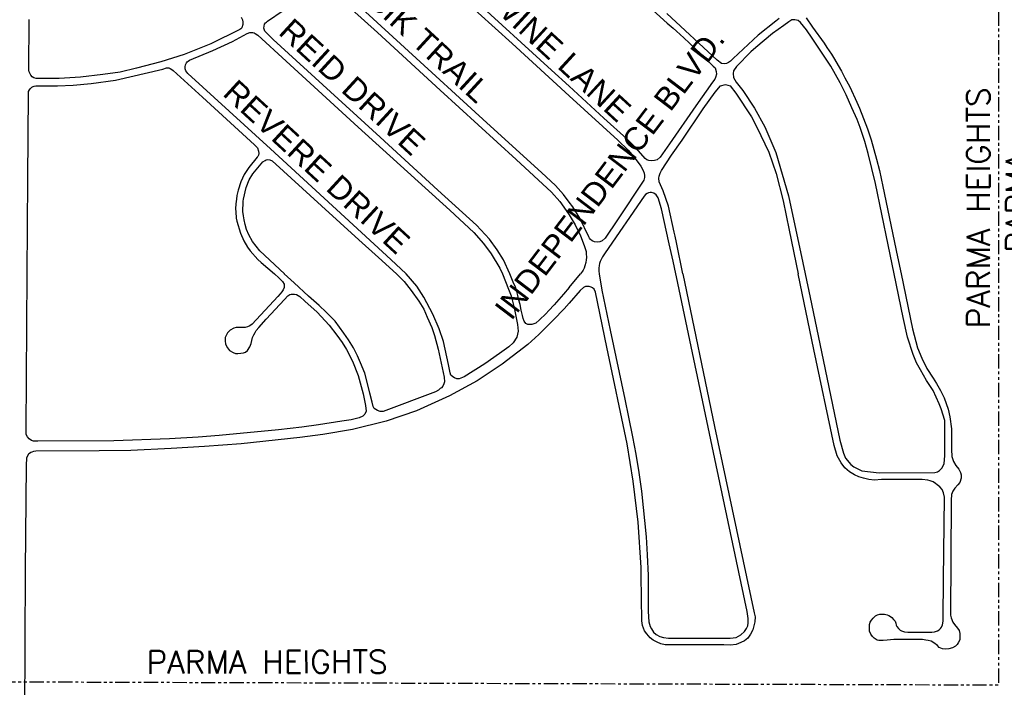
# Model space of a CAD drawing. Header units: feet. Extents: x 2021059 to 2089059, y 513864 to 581864.
# Tile 8 of 16: x 2034640 to 2038087, y 533725 to 536063. Entities that reach past the tile are written whole.
import ezdxf
from ezdxf.enums import TextEntityAlignment as Align

# ---------------------------------------------------------------- set-up
doc = ezdxf.new("R2010")
doc.units = ezdxf.units.FT
doc.header["$LTSCALE"] = 100
doc.header["$MEASUREMENT"] = 0
doc.linetypes.add('PHANTOM', pattern=[2.5, 1.25, -0.25, 0.25, -0.25, 0.25, -0.25])
for name, color, linetype in [('DIVISIONS', 2, 'PHANTOM'), ('ROAD', 4, 'Continuous'), ('ROADNAME', 5, 'Continuous')]:
    doc.layers.add(name, color=color, linetype=linetype)
doc.styles.add('Romans', font='romans.shx')
doc.styles.get("Standard").update_dxf_attribs({"font": 'arial.ttf'})

msp = doc.modelspace()

# ---------------------------------------------------------------- linework, layer by layer
at = {"layer": 'DIVISIONS', "ltscale": 0.4, "flags": 128}
msp.add_lwpolyline([(2029774.8, 533760.1), (2031577.4, 533754.4), (2036563.5, 533738.5), (2038067.2, 533733.8), (2038067.2, 535173), (2038067.2, 538737.6), (2038803.1, 538734.5), (2038803.2, 539161.9), (2038803.9, 541286.7)], dxfattribs=at)
at = {"layer": 'ROAD'}
for p, q in [((2036563.5, 536363), (2036906.2, 536050.9)), ((2035986.8, 535965.2), (2035731.8, 536199.3)), ((2036130.2, 536191.2), (2036363.3, 535979.2)), ((2035715.9, 536177.9), (2035892.3, 536017.6)), ((2036502, 535886.3), (2036205.4, 536157.2)), ((2035507.7, 536057.5), (2035562.7, 536094.4)), ((2034671.8, 535886.5), (2034672.7, 536063.2)), ((2035415.5, 536071.6), (2035419.7, 536062.1)), ((2035419.7, 536062.1), (2035421.3, 536053.5)), ((2035421.3, 536053.5), (2035420.9, 536045.7)), ((2035497.5, 536047.1), (2035500.8, 536051.3)), ((2035500.8, 536051.3), (2035504.2, 536054.5)), ((2035504.2, 536054.5), (2035507.7, 536057.5)), ((2037081.1, 535920.7), (2036905.1, 536084.1)), ((2036906.2, 536050.9), (2036927.3, 536032.6)), ((2037286.9, 536057.4), (2037225.2, 536008.9)), ((2037298.8, 536067.4), (2037286.9, 536057.4)), ((2037332.5, 536055.5), (2037314.4, 536042.4)), ((2037342.8, 536062.2), (2037332.5, 536055.5)), ((2037352.8, 536061.9), (2037342.8, 536062.2)), ((2037365, 536059.7), (2037352.8, 536061.9)), ((2037372.7, 536053), (2037365, 536059.7)), ((2037394, 536027), (2037372.7, 536053)), ((2037392.5, 536069), (2037415.1, 536036.1)), ((2035411, 536028.5), (2035308.7, 535978.5)), ((2035414.6, 536031), (2035411, 536028.5)), ((2035417.5, 536034.6), (2035414.6, 536031)), ((2035420.9, 536045.7), (2035417.5, 536034.6)), ((2035436.5, 536014.1), (2035445.8, 536017.9)), ((2035445.8, 536017.9), (2035451.9, 536018.2)), ((2035451.9, 536018.2), (2035456.2, 536017.8)), ((2035456.2, 536017.8), (2035461, 536016.2)), ((2035461, 536016.2), (2035464.4, 536014.9)), ((2035494.9, 536032.5), (2035495.4, 536040.3)), ((2035498, 536022.5), (2035494.9, 536032.5)), ((2035495.4, 536040.3), (2035497.5, 536047.1)), ((2035526.7, 535993.1), (2035498, 536022.5)), ((2035892.3, 536017.6), (2036112.3, 535815.7)), ((2036927.3, 536032.6), (2036939.3, 536022.5)), ((2036939.3, 536022.5), (2036964.3, 535999.1)), ((2037314.4, 536042.4), (2037274.8, 536014.6)), ((2037413.9, 535998.3), (2037394, 536027)), ((2037415.1, 536036.1), (2037456.1, 535980.1)), ((2035316.1, 535954.6), (2035384.9, 535986.9)), ((2035384.9, 535986.9), (2035436.5, 536014.1)), ((2035464.4, 536014.9), (2035473.3, 536009.1)), ((2035473.3, 536009.1), (2035572.6, 535917.7)), ((2035901.6, 535652), (2035526.7, 535993.1)), ((2036964.3, 535999.1), (2037024.4, 535943)), ((2037225.2, 536008.9), (2037137.2, 535926.3)), ((2037274.8, 536014.6), (2037216.9, 535965.8)), ((2037479.5, 535900.3), (2037413.9, 535998.3)), ((2035308.7, 535978.5), (2035216.2, 535941.4)), ((2035234.5, 535920.5), (2035316.1, 535954.6)), ((2036275.6, 535701.7), (2035986.8, 535965.2)), ((2036363.3, 535979.2), (2036563.5, 535796.6)), ((2037199.6, 535950.5), (2037149.7, 535899.4)), ((2037216.9, 535965.8), (2037199.6, 535950.5)), ((2037456.1, 535980.1), (2037465, 535965.8)), ((2037465, 535965.8), (2037481.4, 535942.5)), ((2035134.2, 535914.8), (2035048.5, 535892.6)), ((2035216.2, 535941.4), (2035134.2, 535914.8)), ((2035223.9, 535911.8), (2035226.2, 535915.1)), ((2035226.2, 535915.1), (2035230, 535917.8)), ((2035230, 535917.8), (2035234.5, 535920.5)), ((2035572.6, 535917.7), (2035824.7, 535686.2)), ((2037024.4, 535943), (2037058.5, 535909.5)), ((2037096.9, 535909.2), (2037081.1, 535920.7)), ((2037127.8, 535917.6), (2037121.5, 535912.3)), ((2037137.2, 535926.3), (2037127.8, 535917.6)), ((2037481.4, 535942.5), (2037491.8, 535924.3)), ((2037491.8, 535924.3), (2037505, 535902.8)), ((2034673, 535880.3), (2034671.8, 535886.5)), ((2034675.3, 535875.2), (2034673, 535880.3)), ((2034992.2, 535879.3), (2034931.4, 535870.5)), ((2034975.6, 535850.6), (2035141.2, 535889.8)), ((2035048.5, 535892.6), (2034992.2, 535879.3)), ((2035141.2, 535889.8), (2035154.1, 535893.7)), ((2035154.1, 535893.7), (2035162.4, 535893.7)), ((2035162.4, 535893.7), (2035167.2, 535892.2)), ((2035167.2, 535892.2), (2035173, 535888.7)), ((2035173, 535888.7), (2035177.5, 535885.3)), ((2035177.5, 535885.3), (2035279.9, 535791)), ((2035218.8, 535897.1), (2035220.8, 535904.5)), ((2035219.2, 535890.7), (2035218.8, 535897.1)), ((2035221.6, 535883.1), (2035219.2, 535890.7)), ((2035220.8, 535904.5), (2035223.9, 535911.8)), ((2035228.4, 535874.8), (2035221.6, 535883.1)), ((2036563.5, 535829.8), (2036502, 535886.3)), ((2037058.5, 535909.5), (2037058.5, 535909.5)), ((2037058.5, 535909.5), (2037067.3, 535900.4)), ((2037067.3, 535900.4), (2037073.9, 535893.6)), ((2037073.9, 535893.6), (2037078, 535881.3)), ((2037078, 535881.3), (2037078.6, 535871.8)), ((2037107.4, 535908.4), (2037096.9, 535909.2)), ((2037113.9, 535908.9), (2037107.4, 535908.4)), ((2037121.5, 535912.3), (2037113.9, 535908.9)), ((2037139, 535883.9), (2037137.4, 535874.3)), ((2037149.7, 535899.4), (2037139, 535883.9)), ((2037512.4, 535841.1), (2037479.5, 535900.3)), ((2037505, 535902.8), (2037516.8, 535882.8)), ((2037516.8, 535882.8), (2037528.8, 535859.7)), ((2034678.8, 535868.9), (2034675.3, 535875.2)), ((2034683.8, 535863.1), (2034678.8, 535868.9)), ((2034689.4, 535859.1), (2034683.8, 535863.1)), ((2034697.2, 535857), (2034689.4, 535859.1)), ((2034777.8, 535857.2), (2034697.2, 535857)), ((2034852.7, 535861.5), (2034777.8, 535857.2)), ((2034931.4, 535870.5), (2034852.7, 535861.5)), ((2034890.1, 535839.4), (2034975.6, 535850.6)), ((2035517.5, 535610.4), (2035228.4, 535874.8)), ((2037073.8, 535854.4), (2037065.7, 535843.5)), ((2037076, 535860.8), (2037073.8, 535854.4)), ((2037078.6, 535871.8), (2037076, 535860.8)), ((2037137.4, 535874.3), (2037138.2, 535860.1)), ((2037138.2, 535860.1), (2037148, 535844.5)), ((2037148, 535844.5), (2037170.9, 535814.4)), ((2037528.8, 535859.7), (2037546, 535827.3)), ((2034670.7, 535804.1), (2034671.4, 535811.1)), ((2034671.4, 535811.1), (2034674, 535816.6)), ((2034674, 535816.6), (2034678.1, 535821.7)), ((2034678.1, 535821.7), (2034682.5, 535825.9)), ((2034682.5, 535825.9), (2034687.3, 535828.7)), ((2034687.3, 535828.7), (2034691, 535830)), ((2034691, 535830), (2034696.4, 535831.2)), ((2034696.4, 535831.2), (2034772.4, 535830.9)), ((2034772.4, 535830.9), (2034826.6, 535833.7)), ((2034826.6, 535833.7), (2034890.1, 535839.4)), ((2036112.3, 535815.7), (2036378.3, 535573.8)), ((2036685.3, 535718), (2036563.5, 535829.8)), ((2037065.7, 535843.5), (2037006.7, 535761)), ((2037074.7, 535808.7), (2037092.9, 535831.4)), ((2037092.9, 535831.4), (2037110.8, 535836.3)), ((2037110.8, 535836.3), (2037127.2, 535830.6)), ((2037127.2, 535830.6), (2037147.3, 535805.8)), ((2037170.9, 535814.4), (2037211.6, 535752.5)), ((2037533.6, 535799.3), (2037512.4, 535841.1)), ((2037546, 535827.3), (2037569.9, 535774.5)), ((2034669, 535504), (2034670.7, 535804.1)), ((2035279.9, 535791), (2035462.5, 535624.8)), ((2036563.5, 535796.6), (2036734.1, 535641)), ((2037032.3, 535750.3), (2037074.7, 535808.7)), ((2037147.3, 535805.8), (2037201.7, 535722.9)), ((2037553.4, 535754.5), (2037533.6, 535799.3)), ((2037006.7, 535761), (2036915.2, 535628.2)), ((2036958.8, 535640.5), (2037032.3, 535750.3)), ((2037211.6, 535752.5), (2037248.1, 535687.5)), ((2037571.2, 535712.8), (2037553.4, 535754.5)), ((2037569.9, 535774.5), (2037579.5, 535753.1)), ((2037579.5, 535753.1), (2037607.4, 535680.5)), ((2036764.9, 535646), (2036685.3, 535718)), ((2037201.7, 535722.9), (2037220.9, 535687)), ((2037582.5, 535685), (2037571.2, 535712.8)), ((2035824.7, 535686.2), (2036145.4, 535395.3)), ((2036466, 535527.7), (2036275.6, 535701.7)), ((2037220.9, 535687), (2037262.3, 535599.2)), ((2037248.1, 535687.5), (2037287.3, 535597.8)), ((2037598.8, 535636.2), (2037582.5, 535685)), ((2037607.4, 535680.5), (2037620, 535641.7)), ((2036104, 535466.2), (2035901.6, 535652)), ((2036734.1, 535641), (2036769.6, 535606.4)), ((2036797.5, 535613.4), (2036764.9, 535646)), ((2036922.2, 535588.1), (2036958.8, 535640.5)), ((2037620, 535641.7), (2037639.4, 535574.7)), ((2035462.5, 535624.8), (2035472.2, 535613.6)), ((2035472.2, 535613.6), (2035476.3, 535602.6)), ((2035476.3, 535602.6), (2035477.2, 535594.8)), ((2035778.2, 535371.4), (2035517.5, 535610.4)), ((2036769.6, 535606.4), (2036794.8, 535576.9)), ((2036829.5, 535576.4), (2036797.5, 535613.4)), ((2036915.2, 535628.2), (2036882.3, 535581.5)), ((2037609.9, 535594.5), (2037598.8, 535636.2)), ((2035470.8, 535581.1), (2035441.7, 535545.6)), ((2035473.1, 535583.8), (2035470.8, 535581.1)), ((2035475.7, 535588.4), (2035473.1, 535583.8)), ((2035477.2, 535594.8), (2035475.7, 535588.4)), ((2035491.1, 535565.3), (2035498.8, 535570.3)), ((2035498.8, 535570.3), (2035503.1, 535572)), ((2035503.1, 535572), (2035508.9, 535572.7)), ((2035508.9, 535572.7), (2035515.4, 535572.1)), ((2035515.4, 535572.1), (2035523.2, 535568.9)), ((2035523.2, 535568.9), (2035696.8, 535411.1)), ((2036378.3, 535573.8), (2036501.7, 535459.4)), ((2036794.8, 535576.9), (2036814.2, 535549.9)), ((2036835.3, 535571.6), (2036829.5, 535576.4)), ((2036842.2, 535569.4), (2036835.3, 535571.6)), ((2036851, 535568.7), (2036842.2, 535569.4)), ((2036862.1, 535569.4), (2036851, 535568.7)), ((2036871.9, 535572.4), (2036862.1, 535569.4)), ((2036882.3, 535581.5), (2036871.9, 535572.4)), ((2036886.5, 535535.3), (2036922.2, 535588.1)), ((2037262.3, 535599.2), (2037287.8, 535524)), ((2037287.3, 535597.8), (2037331.7, 535445.6)), ((2037623.3, 535541.2), (2037609.9, 535594.5)), ((2037639.4, 535574.7), (2037650.1, 535534.8)), ((2035441.7, 535545.6), (2035425.9, 535520.3)), ((2035455.9, 535523.4), (2035491.1, 535565.3)), ((2036814.2, 535549.9), (2036822.2, 535535.2)), ((2036822.2, 535535.2), (2036825.7, 535525.4)), ((2036884.1, 535530.5), (2036886.5, 535535.3)), ((2037635.5, 535489.2), (2037623.3, 535541.2)), ((2037650.1, 535534.8), (2037661.2, 535478.7)), ((2034666.4, 535173), (2034669, 535504)), ((2035425.9, 535520.3), (2035414, 535494.6)), ((2035432.6, 535474.9), (2035443.5, 535501.8)), ((2035443.5, 535501.8), (2035455.9, 535523.4)), ((2036516, 535482.2), (2036466, 535527.7)), ((2036825.1, 535500.9), (2036732.2, 535361.5)), ((2036826.3, 535505.2), (2036825.1, 535500.9)), ((2036825.7, 535525.4), (2036826.6, 535517.3)), ((2036826.9, 535510.3), (2036826.3, 535505.2)), ((2036826.6, 535517.3), (2036826.9, 535510.3)), ((2036877.5, 535508.3), (2036878.9, 535515.4)), ((2036878.6, 535495.5), (2036877.5, 535508.3)), ((2036878.9, 535515.4), (2036881.8, 535525.8)), ((2036881.8, 535525.8), (2036884.1, 535530.5)), ((2037287.8, 535524), (2037312.4, 535428.5)), ((2035404.5, 535465.6), (2035400.3, 535447)), ((2035414, 535494.6), (2035404.5, 535465.6)), ((2035423.6, 535434.2), (2035432.6, 535474.9)), ((2036239.3, 535342.9), (2036104, 535466.2)), ((2036543.2, 535450.8), (2036516, 535482.2)), ((2036883.1, 535484.8), (2036878.6, 535495.5)), ((2036892.6, 535463.9), (2036883.1, 535484.8)), ((2037680, 535274.5), (2037635.5, 535489.2)), ((2037661.2, 535478.7), (2037677.3, 535400.4)), ((2035398.4, 535434.8), (2035396.8, 535418.6)), ((2035400.3, 535447), (2035398.4, 535434.8)), ((2035422.8, 535427), (2035423.6, 535434.2)), ((2036501.7, 535459.4), (2036530.5, 535426)), ((2036563.5, 535423.8), (2036543.2, 535450.8)), ((2036825.4, 535444.8), (2036689.5, 535246.7)), ((2036831.1, 535450.9), (2036825.4, 535444.8)), ((2036836.4, 535454.3), (2036831.1, 535450.9)), ((2036840.7, 535456.8), (2036836.4, 535454.3)), ((2036847, 535458), (2036840.7, 535456.8)), ((2036851.9, 535457.7), (2036847, 535458)), ((2036859.3, 535455), (2036851.9, 535457.7)), ((2036868, 535449), (2036859.3, 535455)), ((2036875.1, 535439.6), (2036868, 535449)), ((2036887.1, 535400.5), (2036875.1, 535439.6)), ((2036910.8, 535410), (2036892.6, 535463.9)), ((2037331.7, 535445.6), (2037381.4, 535211.5)), ((2035396.8, 535418.6), (2035395.7, 535400.8)), ((2035395.7, 535400.8), (2035396.2, 535390.2)), ((2035421.2, 535403.7), (2035421.7, 535412.7)), ((2035421.5, 535391.6), (2035421.2, 535403.7)), ((2035421.7, 535412.7), (2035422.8, 535427)), ((2035696.8, 535411.1), (2035826.9, 535292.5)), ((2036530.5, 535426), (2036561.4, 535382.7)), ((2036576.1, 535407.1), (2036563.5, 535423.8)), ((2036600.6, 535367.3), (2036576.1, 535407.1)), ((2036913.6, 535278.4), (2036887.1, 535400.5)), ((2036931.5, 535318.5), (2036910.8, 535410)), ((2037312.4, 535428.5), (2037333.1, 535325.6)), ((2037677.3, 535400.4), (2037695.9, 535311)), ((2035396.2, 535390.2), (2035398.1, 535367.9)), ((2035398.1, 535367.9), (2035400.1, 535357.4)), ((2035423.3, 535375.5), (2035421.5, 535391.6)), ((2035425.4, 535361.7), (2035423.3, 535375.5)), ((2035429.7, 535345.5), (2035425.4, 535361.7)), ((2035939.6, 535223.7), (2035778.2, 535371.4)), ((2036145.4, 535395.3), (2036229.2, 535317.1)), ((2036561.4, 535382.7), (2036563.5, 535379.2)), ((2036563.5, 535379.2), (2036584.6, 535344.3)), ((2036631.8, 535302.8), (2036600.6, 535367.3)), ((2036732.2, 535361.5), (2036689.7, 535297.5)), ((2035400.1, 535357.4), (2035412.6, 535314.8)), ((2035434.2, 535328.7), (2035429.7, 535345.5)), ((2035442.5, 535309.5), (2035434.2, 535328.7)), ((2036284.6, 535293.8), (2036239.3, 535342.9)), ((2036584.6, 535344.3), (2036603.1, 535305.8)), ((2035412.6, 535314.8), (2035424.4, 535288.9)), ((2035455.4, 535285.8), (2035442.5, 535309.5)), ((2035826.9, 535292.5), (2035895.5, 535229.8)), ((2036229.2, 535317.1), (2036263.2, 535279.1)), ((2036311.7, 535256.6), (2036284.6, 535293.8)), ((2036603.1, 535305.8), (2036615.8, 535272.3)), ((2036635.1, 535297.6), (2036631.8, 535302.8)), ((2036638.5, 535292.9), (2036635.1, 535297.6)), ((2036643.5, 535287.9), (2036638.5, 535292.9)), ((2036689.7, 535297.5), (2036679.4, 535288.8)), ((2036934.6, 535304.8), (2036931.5, 535318.5)), ((2036939.4, 535282.2), (2036934.6, 535304.8)), ((2037333.1, 535325.6), (2037365.1, 535173)), ((2037695.9, 535311), (2037712.5, 535232.7)), ((2035424.4, 535288.9), (2035437, 535266.2)), ((2035437, 535266.2), (2035446.5, 535253.9)), ((2035480.4, 535253.6), (2035455.4, 535285.8)), ((2036263.2, 535279.1), (2036290.3, 535242.9)), ((2036615.8, 535272.3), (2036622.4, 535251.7)), ((2036651.9, 535285.1), (2036643.5, 535287.9)), ((2036661, 535284.3), (2036651.9, 535285.1)), ((2036670.3, 535284.6), (2036661, 535284.3)), ((2036679.4, 535288.8), (2036670.3, 535284.6)), ((2036927.1, 535217), (2036913.6, 535278.4)), ((2036961.2, 535173), (2036939.4, 535282.2)), ((2037701.2, 535173), (2037680, 535274.5)), ((2035446.5, 535253.9), (2035473.3, 535223.6)), ((2035473.3, 535223.6), (2035485.3, 535212.5)), ((2035566.9, 535173), (2035480.4, 535253.6)), ((2035895.5, 535229.8), (2035958.8, 535173)), ((2035992.6, 535173), (2035939.6, 535223.7)), ((2036290.3, 535242.9), (2036321.1, 535192.3)), ((2036333.3, 535221.7), (2036311.7, 535256.6)), ((2036622.4, 535251.7), (2036623.4, 535243.8)), ((2036624.1, 535230.4), (2036623.2, 535221.4)), ((2036623.4, 535243.8), (2036624.1, 535230.4)), ((2036680.2, 535232.1), (2036672.5, 535216.6)), ((2036689.5, 535246.7), (2036680.2, 535232.1)), ((2037712.5, 535232.7), (2037725.3, 535173)), ((2035485.3, 535212.5), (2035531.6, 535173)), ((2036321.1, 535192.3), (2036329.7, 535173)), ((2036356.2, 535173), (2036333.3, 535221.7)), ((2036615.8, 535192.7), (2036612.1, 535185.9)), ((2036618.6, 535201.1), (2036615.8, 535192.7)), ((2036622, 535212.7), (2036618.6, 535201.1)), ((2036623.2, 535221.4), (2036622, 535212.7)), ((2036667.4, 535192.4), (2036667.3, 535186.7)), ((2036668.7, 535201.7), (2036667.4, 535192.4)), ((2036670, 535209.5), (2036668.7, 535201.7)), ((2036672.5, 535216.6), (2036670, 535209.5)), ((2036937.3, 535173), (2036927.1, 535217)), ((2037381.4, 535211.5), (2037389.4, 535173)), ((2034662.9, 534626.3), (2034666.5, 535173)), ((2035531.6, 535173), (2035547.1, 535158.9)), ((2035547.1, 535158.9), (2035560.4, 535145.8)), ((2035601.2, 535141), (2035566.2, 535173)), ((2035958.8, 535173), (2035968.6, 535163.8)), ((2035968.6, 535163.8), (2035986.3, 535145.9)), ((2036030.2, 535129.2), (2035992.5, 535173)), ((2036329.7, 535173), (2036350.6, 535119.7)), ((2036367.6, 535144.3), (2036356.2, 535173)), ((2036563.5, 535125.6), (2036602.5, 535173)), ((2036610, 535182.6), (2036602.5, 535173)), ((2036612.1, 535185.9), (2036610, 535182.6)), ((2036667.3, 535186.7), (2036667.1, 535182.3)), ((2036667.1, 535182.3), (2036668.7, 535173)), ((2036669, 535173), (2036678.1, 535116.3)), ((2036939.6, 535162.4), (2036937.3, 535173)), ((2037077.7, 534503), (2036939.6, 535162.4)), ((2036961.2, 535173), (2037072.5, 534638.4)), ((2037420.4, 534908.6), (2037365.1, 535173)), ((2037389.8, 535173), (2037406.9, 535090.2)), ((2037733.1, 535019.5), (2037700.9, 535173)), ((2037725.1, 535173), (2037765.5, 534980.5)), ((2035560.4, 535145.8), (2035565.6, 535137.1)), ((2035565.4, 535124.6), (2035562.4, 535117.1)), ((2035565.5, 535129.7), (2035565.4, 535124.6)), ((2035565.6, 535137.1), (2035565.5, 535129.7)), ((2035651.3, 535095), (2035601.2, 535141)), ((2035986.3, 535145.9), (2036010.5, 535114.6)), ((2036055, 535091.6), (2036030.2, 535129.2)), ((2036375.5, 535126), (2036367.6, 535144.3)), ((2036380.2, 535111.1), (2036375.5, 535126)), ((2036563.5, 535125.6), (2036543, 535101.5)), ((2036613.5, 535125.5), (2036602, 535114.3)), ((2036620.1, 535128.3), (2036613.5, 535125.5)), ((2036622.4, 535128.6), (2036620.1, 535128.3)), ((2036628.1, 535128.8), (2036622.4, 535128.6)), ((2036633.2, 535128.1), (2036628.1, 535128.8)), ((2036640.9, 535126.1), (2036633.2, 535128.1)), ((2036645.5, 535123.7), (2036640.9, 535126.1)), ((2036650.7, 535118.9), (2036645.5, 535123.7)), ((2035543.5, 535093.2), (2035454.3, 534996.7)), ((2035551.4, 535102.7), (2035543.5, 535093.2)), ((2035557.8, 535110), (2035551.4, 535102.7)), ((2035562.4, 535117.1), (2035557.8, 535110)), ((2035566.5, 535083), (2035578.7, 535095.7)), ((2035578.7, 535095.7), (2035585.6, 535100.2)), ((2035585.6, 535100.2), (2035590.6, 535101.6)), ((2035590.6, 535101.6), (2035595.2, 535102.2)), ((2035595.2, 535102.2), (2035602, 535101.7)), ((2035602, 535101.7), (2035608.5, 535100.5)), ((2035608.5, 535100.5), (2035620.4, 535093.8)), ((2035620.4, 535093.8), (2035637.9, 535076.7)), ((2035687.9, 535061.6), (2035651.3, 535095)), ((2036010.5, 535114.6), (2036037.6, 535077.1)), ((2036086.7, 535031.3), (2036055, 535091.6)), ((2036350.6, 535119.7), (2036360, 535096.4)), ((2036360, 535096.4), (2036370.7, 535053.7)), ((2036383.4, 535096.8), (2036380.2, 535111.1)), ((2036387.3, 535080.9), (2036383.4, 535096.8)), ((2036543, 535101.5), (2036511, 535064.9)), ((2036602, 535114.3), (2036563.5, 535070.7)), ((2036655.2, 535109.3), (2036650.7, 535118.9)), ((2036695.4, 534916.6), (2036655.2, 535109.3)), ((2036678.1, 535116.3), (2036707.4, 534976.1)), ((2037406.9, 535090.2), (2037446.3, 534900.3)), ((2035502.2, 535013.8), (2035566.5, 535083)), ((2035637.9, 535076.7), (2035681, 535038.4)), ((2035712.8, 535039.3), (2035687.9, 535061.6)), ((2036037.6, 535077.1), (2036054.4, 535048.8)), ((2036370.7, 535053.7), (2036382.8, 534995.9)), ((2036391.9, 535065), (2036387.3, 535080.9)), ((2036395.5, 535045.6), (2036391.9, 535065)), ((2036511, 535064.9), (2036492.3, 535044.8)), ((2035681, 535038.4), (2035723.1, 534993.5)), ((2035744.3, 535006.8), (2035712.8, 535039.3)), ((2036054.4, 535048.8), (2036066.7, 535021.5)), ((2036066.7, 535021.5), (2036082.2, 534985.1)), ((2036108.3, 534980.6), (2036086.7, 535031.3)), ((2036400.1, 535026.8), (2036395.5, 535045.6)), ((2036402.3, 535016), (2036400.1, 535026.8)), ((2036481.2, 535032.7), (2036460.1, 535012.1)), ((2036492.3, 535044.8), (2036481.2, 535032.7)), ((2037747.7, 534951), (2037733.1, 535019.5)), ((2035389.8, 534982.4), (2035376.4, 534975.4)), ((2035397.8, 534985.1), (2035389.8, 534982.4)), ((2035409.8, 534985.3), (2035397.8, 534985.1)), ((2035428.9, 534984.7), (2035409.8, 534985.3)), ((2035437.7, 534987.5), (2035428.9, 534984.7)), ((2035445.6, 534991.4), (2035437.7, 534987.5)), ((2035454.3, 534996.7), (2035445.6, 534991.4)), ((2035468.3, 534974.2), (2035477.4, 534984.5)), ((2035477.4, 534984.5), (2035502.2, 535013.8)), ((2035723.1, 534993.5), (2035749.9, 534958.3)), ((2035774.8, 534965.4), (2035744.3, 535006.8)), ((2036082.2, 534985.1), (2036092.4, 534956.8)), ((2036382.8, 534995.9), (2036384.7, 534972.1)), ((2036406, 535007.2), (2036402.3, 535016)), ((2036411.7, 534998.9), (2036406, 535007.2)), ((2036418.8, 534996), (2036411.7, 534998.9)), ((2036426.4, 534995.6), (2036418.8, 534996)), ((2036432.8, 534995.6), (2036426.4, 534995.6)), ((2036439.7, 534997.5), (2036432.8, 534995.6)), ((2036447.3, 535000.6), (2036439.7, 534997.5)), ((2036460.1, 535012.1), (2036447.3, 535000.6)), ((2035359.8, 534949.8), (2035359.3, 534938.8)), ((2035366.9, 534966), (2035359.8, 534949.8)), ((2035376.4, 534975.4), (2035366.9, 534966)), ((2035450.3, 534929.2), (2035455.4, 534949.7)), ((2035455.4, 534949.7), (2035459.8, 534959.5)), ((2035459.8, 534959.5), (2035464.1, 534967.5)), ((2035464.1, 534967.5), (2035468.3, 534974.2)), ((2035749.9, 534958.3), (2035768.6, 534932.7)), ((2035791.3, 534942.2), (2035774.8, 534965.4)), ((2036092.4, 534956.8), (2036105.1, 534909.4)), ((2036123.1, 534935.7), (2036108.3, 534980.6)), ((2036379.8, 534950.7), (2036367.4, 534931.1)), ((2036384.7, 534972.1), (2036379.8, 534950.7)), ((2036707.4, 534976.1), (2036758, 534734.2)), ((2037767.2, 534890.7), (2037747.7, 534951)), ((2037765.5, 534980.5), (2037783.1, 534914.3)), ((2035359.3, 534938.8), (2035360.5, 534927.1)), ((2035360.5, 534927.1), (2035366.9, 534913.8)), ((2035366.9, 534913.8), (2035374.6, 534905)), ((2035437.9, 534904.9), (2035445.4, 534917)), ((2035445.4, 534917), (2035450.3, 534929.2)), ((2035768.6, 534932.7), (2035783.9, 534908.1)), ((2035808.5, 534913.8), (2035791.3, 534942.2)), ((2035822.5, 534885.3), (2035808.5, 534913.8)), ((2036141.5, 534855.3), (2036123.1, 534935.7)), ((2036352.4, 534917.6), (2036319.9, 534893.5)), ((2036367.4, 534931.1), (2036352.4, 534917.6)), ((2036766.6, 534578.1), (2036695.4, 534916.6)), ((2037783.1, 534914.3), (2037798, 534878)), ((2035374.6, 534905), (2035387.2, 534897.5)), ((2035387.2, 534897.5), (2035396, 534894.1)), ((2035396, 534894.1), (2035404, 534893.8)), ((2035404, 534893.8), (2035414.2, 534894.7)), ((2035414.2, 534894.7), (2035422.9, 534896)), ((2035422.9, 534896), (2035430, 534898.4)), ((2035430, 534898.4), (2035437.9, 534904.9)), ((2035783.9, 534908.1), (2035804.7, 534867.6)), ((2035833.3, 534861.9), (2035822.5, 534885.3)), ((2036105.1, 534909.4), (2036126.3, 534811.3)), ((2036319.9, 534893.5), (2036268.7, 534858.1)), ((2037490.9, 534572), (2037420.4, 534908.6)), ((2037446.3, 534900.3), (2037511, 534591.1)), ((2037779.6, 534861.2), (2037767.2, 534890.7)), ((2035804.7, 534867.6), (2035824.6, 534816.5)), ((2035847.9, 534825.5), (2035833.3, 534861.9)), ((2036147, 534826.7), (2036141.5, 534855.3)), ((2036268.7, 534858.1), (2036195.7, 534812.6)), ((2037792.9, 534836.3), (2037779.6, 534861.2)), ((2037798, 534878), (2037815.6, 534841.7)), ((2035824.6, 534816.5), (2035842.6, 534752.6)), ((2035857.4, 534788.6), (2035847.9, 534825.5)), ((2036126.3, 534811.3), (2036126.8, 534794.9)), ((2036149.1, 534818.3), (2036147, 534826.7)), ((2036155.9, 534812.3), (2036149.1, 534818.3)), ((2036162.2, 534808.4), (2036155.9, 534812.3)), ((2036195.7, 534812.6), (2036178.8, 534805.3)), ((2037814.3, 534799.2), (2037792.9, 534836.3)), ((2037815.6, 534841.7), (2037837, 534807.6)), ((2035865.7, 534754.9), (2035857.4, 534788.6)), ((2036121.3, 534779.8), (2036116.6, 534774.2)), ((2036125.1, 534787.8), (2036121.3, 534779.8)), ((2036126.8, 534794.9), (2036125.1, 534787.8)), ((2036170.2, 534805.8), (2036162.2, 534808.4)), ((2036178.8, 534805.3), (2036170.2, 534805.8)), ((2037837.2, 534764.6), (2037814.3, 534799.2)), ((2037837, 534807.6), (2037849.5, 534788.5)), ((2037849.5, 534788.5), (2037863, 534764.9)), ((2035842.6, 534752.6), (2035850.9, 534711.8)), ((2035873.7, 534723.3), (2035865.7, 534754.9)), ((2036095.2, 534760.2), (2035912.3, 534690.8)), ((2036106.3, 534766.2), (2036095.2, 534760.2)), ((2036112.4, 534771.5), (2036106.3, 534766.2)), ((2036116.6, 534774.2), (2036112.4, 534771.5)), ((2037858.7, 534718.2), (2037837.2, 534764.6)), ((2037863, 534764.9), (2037875.5, 534739)), ((2035850.9, 534711.8), (2035852.7, 534692.4)), ((2035877.4, 534708.5), (2035873.7, 534723.3)), ((2035881, 534701.7), (2035877.4, 534708.5)), ((2036758, 534734.2), (2036771.1, 534671.1)), ((2037865.5, 534700.1), (2037858.7, 534718.2)), ((2037875.5, 534739), (2037889.6, 534699.7)), ((2035841, 534674.5), (2035828, 534668.6)), ((2035848.4, 534682.2), (2035841, 534674.5)), ((2035852.7, 534692.4), (2035848.4, 534682.2)), ((2035892.1, 534694.5), (2035881, 534701.7)), ((2035901.9, 534691.4), (2035892.1, 534694.5)), ((2035912.3, 534690.8), (2035901.9, 534691.4)), ((2037878, 534658.9), (2037865.5, 534700.1)), ((2037889.6, 534699.7), (2037896.1, 534672.5)), ((2037896.1, 534672.5), (2037901.4, 534630.2)), ((2035686, 534644.3), (2035627.4, 534636.6)), ((2035767.5, 534656.8), (2035686, 534644.3)), ((2035800.7, 534662.3), (2035767.5, 534656.8)), ((2035828, 534668.6), (2035800.7, 534662.3)), ((2036771.1, 534671.1), (2036785.4, 534602.2)), ((2037072.5, 534638.4), (2037211, 533985.6)), ((2037878.9, 534629.1), (2037878, 534658.9)), ((2034663.1, 534610.4), (2034662.9, 534626.3)), ((2034667, 534602), (2034663.1, 534610.4)), ((2035337.7, 534607.1), (2035265.3, 534601.5)), ((2035546.2, 534626.9), (2035337.7, 534607.1)), ((2035627.4, 534636.6), (2035546.2, 534626.9)), ((2037878.8, 534590.2), (2037878.9, 534629.1)), ((2037901.4, 534630.2), (2037901.3, 534588)), ((2034673.5, 534595), (2034667, 534602)), ((2034681.6, 534589.9), (2034673.5, 534595)), ((2034688.3, 534587.4), (2034681.6, 534589.9)), ((2034703.7, 534587.5), (2034688.3, 534587.4)), ((2034969.9, 534588.6), (2034703.7, 534587.5)), ((2035164.6, 534595.1), (2034969.9, 534588.6)), ((2035265.3, 534601.5), (2035164.6, 534595.1)), ((2036787.9, 534447.3), (2036766.6, 534578.1)), ((2036785.4, 534602.2), (2036796.7, 534541.2)), ((2037501.1, 534535.8), (2037490.9, 534572)), ((2037511, 534591.1), (2037523.3, 534545)), ((2037878.6, 534535.5), (2037878.8, 534590.2)), ((2037901.3, 534588), (2037901.7, 534558.2)), ((2036796.7, 534541.2), (2036806.8, 534477.2)), ((2037515, 534510.9), (2037501.1, 534535.8)), ((2037523.3, 534545), (2037531.1, 534528)), ((2037876.3, 534509.4), (2037878.6, 534535.5)), ((2037901.7, 534558.2), (2037902.9, 534533.4)), ((2037186.4, 533990.6), (2037077.7, 534503)), ((2037527.9, 534494.3), (2037515, 534510.9)), ((2037531.1, 534528), (2037549, 534505.8)), ((2037549, 534505.8), (2037560.3, 534497.5)), ((2037869.5, 534493.4), (2037876.3, 534509.4)), ((2037902.9, 534533.4), (2037908.3, 534516.2)), ((2037908.3, 534516.2), (2037917.3, 534501.8)), ((2037917.3, 534501.8), (2037927.1, 534488.8)), ((2036806.8, 534477.2), (2036816.1, 534412.1)), ((2037544.9, 534479.3), (2037527.9, 534494.3)), ((2037561.9, 534468.7), (2037544.9, 534479.3)), ((2037560.3, 534497.5), (2037588.2, 534482.9)), ((2037577.1, 534462), (2037561.9, 534468.7)), ((2037588.2, 534482.9), (2037648.1, 534475.7)), ((2037648.1, 534475.7), (2037843.3, 534477)), ((2037843.3, 534477), (2037852.7, 534480.3)), ((2037852.7, 534480.3), (2037859.6, 534484.6)), ((2037859.6, 534484.6), (2037869.5, 534493.4)), ((2037927.1, 534488.8), (2037933.6, 534477)), ((2037933.6, 534477), (2037935.1, 534469.8)), ((2037935.1, 534469.8), (2037935.1, 534458)), ((2036804.7, 534303.8), (2036787.9, 534447.3)), ((2037593.6, 534457.1), (2037577.1, 534462)), ((2037612.6, 534452.8), (2037593.6, 534457.1)), ((2037631.8, 534451.1), (2037612.6, 534452.8)), ((2037656.3, 534453.2), (2037631.8, 534451.1)), ((2037798.8, 534452.4), (2037656.3, 534453.2)), ((2037819, 534450.2), (2037798.8, 534452.4)), ((2037827.1, 534448.6), (2037819, 534450.2)), ((2037837.9, 534444.6), (2037827.1, 534448.6)), ((2037845.4, 534439.4), (2037837.9, 534444.6)), ((2037852.1, 534434.6), (2037845.4, 534439.4)), ((2037860.8, 534427.1), (2037852.1, 534434.6)), ((2037923.8, 534433.7), (2037913.2, 534422.1)), ((2037931.1, 534442.6), (2037923.8, 534433.7)), ((2037935.1, 534458), (2037931.1, 534442.6)), ((2036816.1, 534412.1), (2036833.1, 534251.9)), ((2037868.8, 534418), (2037860.8, 534427.1)), ((2037873.6, 534405.7), (2037868.8, 534418)), ((2037876.7, 534390.6), (2037873.6, 534405.7)), ((2037902.2, 534400.8), (2037900.3, 534380.9)), ((2037906, 534411.7), (2037902.2, 534400.8)), ((2037913.2, 534422.1), (2037906, 534411.7)), ((2037874.2, 534102.3), (2037876.7, 534390.6)), ((2037900.3, 534380.9), (2037898.5, 533977.5)), ((2036815.3, 534145.3), (2036804.7, 534303.8)), ((2036833.1, 534251.9), (2036836.7, 534188.7)), ((2036836.7, 534188.7), (2036840.4, 534117)), ((2036817.1, 534009), (2036815.3, 534145.3)), ((2036840.4, 534117), (2036840.2, 534069.6)), ((2037872.3, 533968.5), (2037874.2, 534102.3)), ((2036840.2, 534069.6), (2036839.9, 533990.5)), ((2036817.8, 533985.9), (2036817.1, 534009)), ((2036817.6, 533957.8), (2036817.8, 533985.9)), ((2036839.9, 533990.5), (2036842.2, 533954.1)), ((2037190.5, 533965.7), (2037186.4, 533990.6)), ((2037211, 533985.6), (2037214, 533972.4)), ((2036820.2, 533942), (2036817.6, 533957.8)), ((2036842.2, 533954.1), (2036846.4, 533938.8)), ((2037189, 533940.2), (2037190.4, 533951)), ((2037190.4, 533951), (2037190.5, 533965.7)), ((2037213.8, 533954.5), (2037206.7, 533926.6)), ((2037214, 533972.4), (2037213.8, 533954.5)), ((2037614.7, 533945.4), (2037616.9, 533953.2)), ((2037616.9, 533953.2), (2037621.9, 533960.6)), ((2037621.9, 533960.6), (2037627.3, 533967.8)), ((2037627.3, 533967.8), (2037635.4, 533975.3)), ((2037635.4, 533975.3), (2037642.8, 533978.7)), ((2037642.8, 533978.7), (2037651.3, 533981.4)), ((2037651.3, 533981.4), (2037658.7, 533981.7)), ((2037658.7, 533981.7), (2037666.9, 533981.5)), ((2037666.9, 533981.5), (2037672.2, 533980.1)), ((2037672.2, 533980.1), (2037676, 533979.2)), ((2037676, 533979.2), (2037682.2, 533977.1)), ((2037682.2, 533977.1), (2037688.4, 533972.7)), ((2037688.4, 533972.7), (2037692.6, 533969.7)), ((2037692.6, 533969.7), (2037698.7, 533963.3)), ((2037698.7, 533963.3), (2037704.1, 533957.4)), ((2037704.1, 533957.4), (2037707.4, 533949.8)), ((2037707.4, 533949.8), (2037708.2, 533942.7)), ((2037870.5, 533944.4), (2037872.2, 533956.4)), ((2037872.2, 533956.4), (2037872.3, 533968.5)), ((2037898.5, 533977.5), (2037900.1, 533968.9)), ((2037900.1, 533968.9), (2037906.8, 533954)), ((2037906.8, 533954), (2037912.1, 533945.5)), ((2036827.2, 533923.6), (2036820.2, 533942)), ((2036835.2, 533912), (2036827.2, 533923.6)), ((2036846.4, 533938.8), (2036851.2, 533929.6)), ((2036851.2, 533929.6), (2036858.6, 533918.5)), ((2036858.6, 533918.5), (2036867.5, 533910.8)), ((2037164.6, 533908.8), (2037177.1, 533921)), ((2037177.1, 533921), (2037184.6, 533931.3)), ((2037184.6, 533931.3), (2037189, 533940.2)), ((2037206.7, 533926.6), (2037197.8, 533910.9)), ((2037614.2, 533931.6), (2037614.3, 533942.2)), ((2037614.6, 533921.7), (2037614.2, 533931.6)), ((2037614.3, 533942.2), (2037614.7, 533945.4)), ((2037619.5, 533910.9), (2037614.6, 533921.7)), ((2037708.2, 533942.7), (2037710.9, 533938.5)), ((2037710.9, 533938.5), (2037716.6, 533931.2)), ((2037716.6, 533931.2), (2037722.1, 533925.9)), ((2037722.1, 533925.9), (2037726.8, 533922.5)), ((2037726.8, 533922.5), (2037736.7, 533919.1)), ((2037736.7, 533919.1), (2037749.3, 533918)), ((2037749.3, 533918), (2037766.4, 533918)), ((2037766.4, 533918), (2037832.8, 533918.6)), ((2037832.8, 533918.6), (2037842.1, 533919.3)), ((2037842.1, 533919.3), (2037852.4, 533922.6)), ((2037852.4, 533922.6), (2037858.6, 533926.5)), ((2037858.6, 533926.5), (2037863.1, 533930.7)), ((2037863.1, 533930.7), (2037866.3, 533935.9)), ((2037866.3, 533935.9), (2037870.5, 533944.4)), ((2037912.1, 533945.5), (2037922.5, 533932.8)), ((2037922.5, 533932.8), (2037928.7, 533924.1)), ((2037928.7, 533924.1), (2037931, 533913.8)), ((2037931, 533913.8), (2037930.9, 533904.4)), ((2036847.3, 533898.4), (2036835.2, 533912)), ((2036857.7, 533890.2), (2036847.3, 533898.4)), ((2036871.6, 533883.1), (2036857.7, 533890.2)), ((2036867.5, 533910.8), (2036880.4, 533903.2)), ((2036883.9, 533877.6), (2036871.6, 533883.1)), ((2036880.4, 533903.2), (2036894, 533899.3)), ((2036894, 533899.3), (2036911.5, 533897.6)), ((2036911.5, 533897.6), (2036929, 533897)), ((2036929, 533897), (2037126.4, 533897.4)), ((2037126.4, 533897.4), (2037148.2, 533900)), ((2037164.6, 533881.8), (2037147.6, 533875.6)), ((2037148.2, 533900), (2037164.6, 533908.8)), ((2037176.9, 533888.6), (2037164.6, 533881.8)), ((2037188.7, 533897.8), (2037176.9, 533888.6)), ((2037197.8, 533910.9), (2037188.7, 533897.8)), ((2037624.8, 533903.5), (2037619.5, 533910.9)), ((2037631.5, 533897.5), (2037624.8, 533903.5)), ((2037641.7, 533890.9), (2037631.5, 533897.5)), ((2037647, 533888.9), (2037641.7, 533890.9)), ((2037662.6, 533888.8), (2037647, 533888.9)), ((2037676.9, 533890.4), (2037662.6, 533888.8)), ((2037699.6, 533892.2), (2037676.9, 533890.4)), ((2037725.3, 533892.3), (2037699.6, 533892.2)), ((2037800.8, 533892.9), (2037725.3, 533892.3)), ((2037811.4, 533889.9), (2037800.8, 533892.9)), ((2037819.9, 533889.3), (2037811.4, 533889.9)), ((2037830.3, 533886.5), (2037819.9, 533889.3)), ((2037839.5, 533880.8), (2037830.3, 533886.5)), ((2037852.5, 533871.8), (2037839.5, 533880.8)), ((2037925.6, 533881.5), (2037921.1, 533875.6)), ((2037930.4, 533892), (2037925.6, 533881.5)), ((2037930.9, 533904.4), (2037930.4, 533892)), ((2036899.6, 533874.5), (2036883.9, 533877.6)), ((2037104.7, 533873.7), (2036899.6, 533874.5)), ((2037127.9, 533873.4), (2037104.7, 533873.7)), ((2037147.6, 533875.6), (2037127.9, 533873.4)), ((2037859, 533865.1), (2037852.5, 533871.8)), ((2037870.2, 533860.1), (2037859, 533865.1)), ((2037879.2, 533858.5), (2037870.2, 533860.1)), ((2037892.6, 533859.6), (2037879.2, 533858.5)), ((2037905.3, 533863.4), (2037892.6, 533859.6)), ((2037915.4, 533868.9), (2037905.3, 533863.4)), ((2037921.1, 533875.6), (2037915.4, 533868.9))]:
    msp.add_line(p, q, dxfattribs=at)
at = {"layer": 'ROAD', "flags": 128}
msp.add_lwpolyline([(2036563.5, 535070.7), (2036545.5, 535050.3), (2036508.9, 535011.9), (2036456.8, 534960.2), (2036418.8, 534925), (2036328.3, 534857), (2036240.9, 534798.2), (2036145.1, 534745.3), (2036029.1, 534693.3), (2035922.9, 534656.9), (2035804.7, 534627.4), (2035701.1, 534610.5), (2035620.2, 534600.3), (2035415.6, 534578.3), (2035286.9, 534568.4), (2035170.5, 534561.7), (2035028.6, 534554.8), (2034918.3, 534553.1), (2034696.8, 534551.8), (2034688.9, 534550.7), (2034682.1, 534549.1), (2034678.8, 534547.8), (2034674.2, 534544.5), (2034671.4, 534541.4), (2034665.9, 534533.8), (2034664.3, 534527.1), (2034662.2, 534503.5), (2034659.6, 534135), (2034656.6, 533626.8)], dxfattribs=at)

# ---------------------------------------------------------------- texts
at = {"layer": 'DIVISIONS', "style": 'Romans'}
for s, rotation, p in [('PARMA HEIGHTS', 90, (2037995.5, 535404)), ('PARMA', 90, (2038131.7, 535422.1)), ('PARMA HEIGHTS', 0.144, (2035506.3, 533814.1))]:
    msp.add_text(s, height=80, rotation=rotation, dxfattribs=at).set_placement(p, align=Align.MIDDLE)
at = {"layer": 'ROADNAME'}
for s, rotation, p in [('BRANDYWINE LANE', 317.3944, (2035937.8, 536430.1)), ('TOBIK TRAIL', 317.3944, (2035737, 536227.9)), ('REID DRIVE', 317.3944, (2035542, 536014.7)), ('INDEPENDENCE BLVD.', 52.7246, (2036361.1, 535005.8)), ('REVERE DRIVE', 317.3944, (2035346.9, 535800.3))]:
    msp.add_text(s, height=80, rotation=rotation, dxfattribs=at).set_placement(p)

doc.saveas('drawing.dxf')
